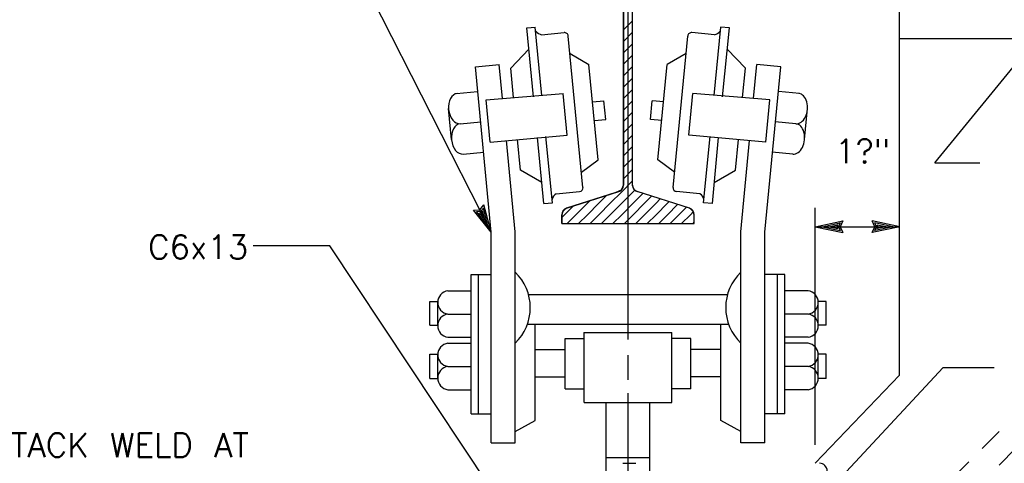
# Model space of a CAD drawing. Extents: x -31.3 to 10.7, y -20.4 to 9.6.
# Tile 22 of 25: x 0.2 to 5.3, y -0.5 to 1.8. Entities that reach past the tile are written whole.
import ezdxf
from ezdxf.enums import TextEntityAlignment as Align

# ---------------------------------------------------------------- set-up
doc = ezdxf.new("R2010")
doc.units = 0
doc.header["$MEASUREMENT"] = 0
doc.linetypes.add('HIDDEN2', pattern=[0.1875, 0.125, -0.0625])
doc.layers.add('01', color=7, linetype='CONTINUOUS')
doc.styles.add('TXT_SHX', font='txt.shx')

msp = doc.modelspace()

# ---------------------------------------------------------------- linework, layer by layer
at = {"layer": '01', "color": 7, "linetype": 'CONTINUOUS'}
for p, q in [((4.7754, -0.0756), (4.7754, 7.2034)), ((3.3534, 0.1124), (3.3534, 2.5654)), ((3.3294, 0.9204), (3.3294, 2.2924)), ((3.3774, 0.9204), (3.3774, 2.2924)), ((2.6364, 0.6754), (1.9654, 1.9964)), ((3.3294, 1.7354), (3.3774, 1.7834)), ((2.8224, 1.7464), (2.8684, 1.7504)), ((2.8574, 1.3854), (2.8224, 1.7464)), ((2.9024, 1.3924), (2.8674, 1.7504)), ((2.9004, 1.7094), (3.0184, 1.7214)), ((3.1174, 0.9094), (3.0404, 1.7034)), ((3.3294, 1.6754), (3.3774, 1.7234)), ((3.5894, 0.9094), (3.6664, 1.7034)), ((3.8064, 1.7094), (3.6884, 1.7214)), ((3.8044, 1.3924), (3.8394, 1.7504)), ((3.8844, 1.7464), (3.8384, 1.7504)), ((3.8494, 1.3854), (3.8844, 1.7464)), ((3.3294, 1.6154), (3.3774, 1.6634)), ((4.7754, 1.6914), (6.4434, 1.6914)), ((4.9614, 1.0384), (5.4944, 1.6914)), ((2.8334, 1.6344), (2.7384, 1.5354)), ((3.0494, 1.6114), (3.1474, 1.5534)), ((3.3294, 1.5554), (3.3774, 1.6034)), ((3.6574, 1.6114), (3.5594, 1.5534)), ((3.8734, 1.6344), (3.9684, 1.5354)), ((2.5534, 1.5414), (2.6784, 1.5534)), ((2.6954, 1.3764), (2.6784, 1.5534)), ((3.1964, 1.0544), (3.1474, 1.5534)), ((3.5104, 1.0544), (3.5594, 1.5534)), ((4.0114, 1.3764), (4.0284, 1.5534)), ((4.1534, 1.5414), (4.0284, 1.5534)), ((2.6364, 0.6754), (2.5534, 1.5414)), ((2.7534, 1.3804), (2.7384, 1.5354)), ((3.3294, 1.4954), (3.3774, 1.5434)), ((3.9534, 1.3804), (3.9684, 1.5354)), ((4.0704, 0.6754), (4.1534, 1.5414)), ((3.3294, 1.4354), (3.3774, 1.4834)), ((2.4544, 1.4014), (2.5654, 1.4124)), ((2.6094, 1.3684), (3.0134, 1.4014)), ((3.0344, 1.1844), (3.0134, 1.4014)), ((3.3294, 1.3754), (3.3774, 1.4234)), ((3.6724, 1.1844), (3.6934, 1.4014)), ((4.0974, 1.3684), (3.6934, 1.4014)), ((4.2524, 1.4014), (4.1414, 1.4124)), ((2.6304, 1.1474), (2.6094, 1.3684)), ((3.1664, 1.3584), (3.2274, 1.3634)), ((3.2364, 1.2664), (3.2274, 1.3634)), ((3.3294, 1.3154), (3.3774, 1.3634)), ((3.4704, 1.2664), (3.4794, 1.3634)), ((3.5404, 1.3584), (3.4794, 1.3634)), ((4.0764, 1.1474), (4.0974, 1.3684)), ((2.4284, 1.1614), (2.4124, 1.3234)), ((3.3294, 1.2554), (3.3774, 1.3034)), ((4.2784, 1.1614), (4.2944, 1.3234)), ((2.4734, 1.2434), (2.5814, 1.2544)), ((3.1764, 1.2614), (3.2364, 1.2664)), ((3.3294, 1.1954), (3.3774, 1.2434)), ((3.5304, 1.2614), (3.4704, 1.2664)), ((4.2334, 1.2434), (4.1254, 1.2544)), ((2.6304, 1.1474), (3.0344, 1.1844)), ((2.7624, 0.6774), (2.7164, 1.1564)), ((2.7894, 1.0004), (2.7744, 1.1604)), ((2.9114, 0.8254), (2.8784, 1.1714)), ((2.9574, 0.8294), (2.9234, 1.1764)), ((3.3294, 1.1354), (3.3774, 1.1834)), ((4.0764, 1.1474), (3.6724, 1.1844)), ((3.7494, 0.8294), (3.7834, 1.1764)), ((3.7954, 0.8254), (3.8284, 1.1714)), ((3.9174, 1.0004), (3.9324, 1.1604)), ((3.9444, 0.6774), (3.9904, 1.1564)), ((2.4894, 1.0844), (2.5974, 1.0944)), ((3.3294, 1.0754), (3.3774, 1.1234)), ((4.2174, 1.0844), (4.1094, 1.0944)), ((3.1094, 0.9904), (3.1964, 1.0544)), ((3.3294, 1.0154), (3.3774, 1.0634)), ((3.5974, 0.9904), (3.5104, 1.0544)), ((4.9614, 1.0384), (5.1964, 1.0384)), ((2.9014, 0.9354), (2.7894, 1.0004)), ((3.3294, 0.9554), (3.3774, 1.0034)), ((3.8054, 0.9354), (3.9174, 1.0004)), ((3.3204, 0.8864), (3.3774, 0.9434)), ((2.9774, 0.8754), (3.0994, 0.8874)), ((3.0304, 0.8004), (3.3054, 0.8874)), ((3.2604, 0.8264), (3.3204, 0.8864)), ((3.3204, 0.8264), (3.3804, 0.8864)), ((3.3804, 0.8864), (3.3894, 0.8954)), ((3.3804, 0.8264), (3.4314, 0.8784)), ((3.6764, 0.8004), (3.4014, 0.8874)), ((3.7294, 0.8754), (3.6074, 0.8874)), ((2.9114, 0.8254), (2.9574, 0.8294)), ((3.0804, 0.7664), (3.1404, 0.8264)), ((3.1404, 0.8264), (3.1534, 0.8394)), ((3.1404, 0.7664), (3.2004, 0.8264)), ((3.2004, 0.8264), (3.2414, 0.8674)), ((3.2004, 0.7664), (3.2604, 0.8264)), ((3.2604, 0.7664), (3.3204, 0.8264)), ((3.3204, 0.7664), (3.3804, 0.8264)), ((3.3804, 0.7664), (3.4404, 0.8264)), ((3.4404, 0.8264), (3.4764, 0.8634)), ((3.4404, 0.7664), (3.5004, 0.8264)), ((3.5004, 0.8264), (3.5224, 0.8494)), ((3.5004, 0.7664), (3.5604, 0.8264)), ((3.5604, 0.8264), (3.5684, 0.8354)), ((3.7954, 0.8254), (3.7494, 0.8294)), ((2.5434, 0.7894), (2.5774, 0.7914)), ((2.6364, 0.6754), (2.5434, 0.7894)), ((2.5594, 0.7834), (2.5814, 0.7844)), ((2.6194, 0.7084), (2.5594, 0.7834)), ((2.5744, 0.7764), (2.5844, 0.7774)), ((2.6034, 0.7404), (2.5744, 0.7764)), ((2.5774, 0.7914), (2.5984, 0.8174)), ((2.5814, 0.7844), (2.5954, 0.8014)), ((2.5844, 0.7774), (2.5914, 0.7844)), ((2.6034, 0.7404), (2.5914, 0.7844)), ((2.6194, 0.7084), (2.5954, 0.8014)), ((2.6364, 0.6754), (2.5984, 0.8174)), ((3.0204, 0.7664), (3.0654, 0.8114)), ((3.5604, 0.7664), (3.6134, 0.8204)), ((3.6204, 0.7664), (3.6594, 0.8064)), ((3.6804, 0.7664), (3.6954, 0.7814)), ((4.3344, -0.4406), (4.3344, 0.8024)), ((3.0064, 0.7204), (3.0064, 0.7664)), ((3.0064, 0.7524), (3.0204, 0.7664)), ((3.0344, 0.7204), (3.0804, 0.7664)), ((3.0944, 0.7204), (3.1404, 0.7664)), ((3.1544, 0.7204), (3.2004, 0.7664)), ((3.2144, 0.7204), (3.2604, 0.7664)), ((3.2744, 0.7204), (3.3204, 0.7664)), ((3.3344, 0.7204), (3.3804, 0.7664)), ((3.3944, 0.7204), (3.4404, 0.7664)), ((3.4544, 0.7204), (3.5004, 0.7664)), ((3.5144, 0.7204), (3.5604, 0.7664)), ((3.5744, 0.7204), (3.6204, 0.7664)), ((3.6344, 0.7204), (3.6804, 0.7664)), ((3.6944, 0.7204), (3.7004, 0.7264)), ((3.7004, 0.7204), (3.7004, 0.7664)), ((4.3344, 0.7034), (4.4784, 0.7344)), ((4.3714, 0.7034), (4.4654, 0.7234)), ((4.4654, 0.7234), (4.4564, 0.7034)), ((4.4784, 0.7344), (4.4644, 0.7034)), ((4.7774, 0.7034), (4.6334, 0.7344)), ((4.6474, 0.7034), (4.6334, 0.7344)), ((4.7404, 0.7034), (4.6464, 0.7234)), ((4.6554, 0.7034), (4.6464, 0.7234)), ((2.6364, -0.4296), (2.6364, 0.6754)), ((2.7624, -0.4296), (2.7624, 0.6754)), ((3.0064, 0.7204), (3.7004, 0.7204)), ((3.9444, -0.4296), (3.9444, 0.6754)), ((4.0704, -0.4296), (4.0704, 0.6754)), ((4.3344, 0.7034), (4.7774, 0.7034)), ((4.3344, 0.7034), (4.4784, 0.6724)), ((4.3714, 0.7034), (4.4654, 0.6834)), ((4.4074, 0.7034), (4.4524, 0.7134)), ((4.4074, 0.7034), (4.4524, 0.6944)), ((4.4524, 0.7134), (4.4484, 0.7034)), ((4.4484, 0.7034), (4.4524, 0.6944)), ((4.4564, 0.7034), (4.4654, 0.6834)), ((4.4644, 0.7034), (4.4784, 0.6724)), ((4.7774, 0.7034), (4.6334, 0.6724)), ((4.6334, 0.6724), (4.6474, 0.7034)), ((4.7404, 0.7034), (4.6464, 0.6834)), ((4.6464, 0.6834), (4.6554, 0.7034)), ((4.7044, 0.7034), (4.6594, 0.7124)), ((4.6634, 0.7034), (4.6594, 0.7124)), ((4.7044, 0.7034), (4.6594, 0.6934)), ((4.6594, 0.6934), (4.6634, 0.7034)), ((1.7914, 0.6024), (1.3894, 0.6024)), ((2.6934, -0.7576), (1.7914, 0.6024)), ((2.5314, -0.2786), (2.5314, 0.4534)), ((2.5314, 0.4534), (2.6364, 0.4534)), ((2.5704, -0.2786), (2.5704, 0.4534)), ((4.1754, 0.4534), (4.0704, 0.4534)), ((4.1364, -0.2786), (4.1364, 0.4534)), ((4.1754, -0.2786), (4.1754, 0.4534)), ((2.4094, 0.3674), (2.5324, 0.3674)), ((4.2974, 0.3674), (4.1744, 0.3674)), ((2.3154, 0.3114), (2.3564, 0.3114)), ((2.3154, 0.1864), (2.3154, 0.3114)), ((2.3564, 0.1864), (2.3564, 0.3114)), ((2.8324, 0.3474), (3.8704, 0.3474)), ((4.3914, 0.3114), (4.3504, 0.3114)), ((4.3504, 0.1864), (4.3504, 0.3114)), ((4.3914, 0.1864), (4.3914, 0.3114)), ((2.4094, 0.2454), (2.5324, 0.2454)), ((4.2974, 0.2454), (4.1744, 0.2454)), ((2.3154, 0.1864), (2.3564, 0.1864)), ((2.8264, 0.1914), (3.8814, 0.1914)), ((2.8664, -0.3136), (2.8664, 0.1914)), ((3.8404, -0.3136), (3.8404, 0.1914)), ((4.3914, 0.1864), (4.3504, 0.1864)), ((2.4094, 0.1234), (2.5324, 0.1234)), ((3.0244, 0.1164), (3.1234, 0.1164)), ((3.0244, -0.1466), (3.0244, 0.1164)), ((3.1224, 0.1494), (3.5834, 0.1494)), ((3.1234, -0.2186), (3.1234, 0.1494)), ((3.5834, -0.2186), (3.5834, 0.1494)), ((3.6824, 0.1164), (3.5834, 0.1164)), ((3.6824, -0.1466), (3.6824, 0.1164)), ((4.2974, 0.1234), (4.1744, 0.1234)), ((2.4094, 0.0924), (2.5324, 0.0924)), ((2.8664, 0.0594), (3.0244, 0.0594)), ((3.8404, 0.0594), (3.6824, 0.0594)), ((4.2974, 0.0924), (4.1744, 0.0924)), ((2.3154, 0.0344), (2.3564, 0.0344)), ((2.3154, -0.0926), (2.3154, 0.0344)), ((2.3564, -0.0926), (2.3564, 0.0344)), ((3.3534, -0.0996), (3.3534, 0.0304)), ((4.3914, 0.0344), (4.3504, 0.0344)), ((4.3504, -0.0926), (4.3504, 0.0344)), ((4.3914, -0.0926), (4.3914, 0.0344)), ((2.4094, -0.0296), (2.5324, -0.0296)), ((4.2974, -0.0296), (4.1744, -0.0296)), ((4.3974, -0.6876), (5.0044, -0.0356)), ((5.0044, -0.0356), (5.2714, -0.0356)), ((2.3154, -0.0926), (2.3564, -0.0926)), ((2.8664, -0.0846), (3.0204, -0.0846)), ((3.8404, -0.0846), (3.6864, -0.0846)), ((4.7754, -0.0756), (4.3344, -0.5376)), ((4.3914, -0.0926), (4.3504, -0.0926)), ((2.4094, -0.1516), (2.5314, -0.1516)), ((3.0244, -0.1466), (3.1234, -0.1466)), ((3.6824, -0.1466), (3.5834, -0.1466)), ((4.2974, -0.1516), (4.1754, -0.1516)), ((3.3534, -3.3916), (3.3534, -0.1696)), ((3.1234, -0.2186), (3.5834, -0.2186)), ((3.2384, -0.6386), (3.2384, -0.2226)), ((3.4674, -0.6386), (3.4674, -0.2226)), ((2.5314, -0.2786), (2.6334, -0.2786)), ((4.1754, -0.2786), (4.0734, -0.2786)), ((2.7624, -0.3706), (2.8664, -0.3136)), ((3.9444, -0.3706), (3.8404, -0.3136)), ((2.6364, -0.4296), (2.7624, -0.4296)), ((4.0704, -0.4296), (3.9444, -0.4296)), ((3.2384, -0.5066), (3.4674, -0.5066)), ((3.3254, -0.5366), (3.3944, -0.5366))]:
    msp.add_line(p, q, dxfattribs=at)
at = {"layer": '01', "color": 7, "linetype": 'HIDDEN2'}
for p, q in [((4.4144, -1.2546), (6.2274, 0.5584)), ((4.5024, -1.3426), (6.3154, 0.4704))]:
    msp.add_line(p, q, dxfattribs=at)
at = {"layer": '01', "color": 7, "linetype": 'CONTINUOUS'}
msp.add_lwpolyline([(3.3294, 2.2924), (3.3294, 0.9224), (3.3174, 0.8944), (3.2894, 0.8824), (3.0314, 0.8004), (3.0114, 0.7844), (3.0064, 0.7664), (3.0064, 0.7204), (3.7004, 0.7204), (3.7004, 0.7664), (3.6934, 0.7874), (3.6764, 0.8004), (3.4014, 0.8874), (3.3864, 0.8974), (3.3774, 0.9204), (3.3774, 2.2924)], dxfattribs=at)
for centre, radius, start, end in [((2.9258, 1.7826), 0.0775, 224.412, 250.8931), ((3.0204, 1.7018), 0.02, 5.5446, 95.7514), ((3.6864, 1.7018), 0.02, 84.2486, 174.4554), ((3.781, 1.7826), 0.0775, 289.1069, 315.588), ((3.0976, 0.9074), 0.02, 275.553, 5.5508), ((3.2944, 0.9207), 0.035, 287.5835, 360), ((3.4124, 0.9207), 0.035, 180, 252.4165), ((3.6092, 0.9074), 0.02, 174.4492, 264.447), ((2.9943, 0.8399), 0.0393, 115.4881, 172.0042), ((3.7125, 0.8399), 0.0393, 7.9958, 64.5119), ((3.0414, 0.7667), 0.035, 107.6676, 180), ((3.6654, 0.7667), 0.035, 0, 72.3324), ((2.5818, 0.2789), 0.2596, 314.0834, 45.9166), ((4.125, 0.2789), 0.2596, 134.0834, 225.9166), ((2.418, 0.3064), 0.0616, 97.9936, 262.0064), ((4.2888, 0.3064), 0.0616, 277.9936, 82.0064), ((2.418, 0.1844), 0.0616, 97.9936, 262.0064), ((4.2888, 0.1844), 0.0616, 277.9936, 82.0064), ((2.418, 0.0314), 0.0616, 97.9936, 262.0064), ((4.2888, 0.0314), 0.0616, 277.9936, 82.0064), ((2.418, -0.0906), 0.0616, 97.9936, 262.0064), ((4.2888, -0.0906), 0.0616, 277.9936, 82.0064), ((4.3574, -0.5776), 0.04, 0, 90)]:
    msp.add_arc(centre, radius, start, end, dxfattribs=at)
for centre, major_axis, ratio, start_param, end_param in [((2.4664, 1.3229), (0.008, -0.0795), 0.668199, 3.141593, 6.283185), ((4.2404, 1.3229), (-0.008, -0.0795), 0.668198, 0, 3.141593), ((2.4814, 1.1639), (0.008, -0.0795), 0.668199, 3.141593, 6.283185), ((4.2254, 1.1639), (-0.008, -0.0795), 0.668198, 0, 3.141593)]:
    msp.add_ellipse(centre, major_axis=major_axis, ratio=ratio, start_param=start_param, end_param=end_param, dxfattribs=at)

# ---------------------------------------------------------------- texts
at = {"layer": '01', "color": 7, "linetype": 'CONTINUOUS', "style": 'TXT_SHX'}
for s, height, p in [('1?"', 0.125, (4.5828, 1.0374)), ('C6x13', 0.125, (1.1008, 0.5344)), ('TACK WELD AT', 0.124998, (0.7436, -0.5046))]:
    msp.add_text(s, height=height, dxfattribs=at).set_placement(p, align=Align.CENTER)

doc.saveas('drawing.dxf')
